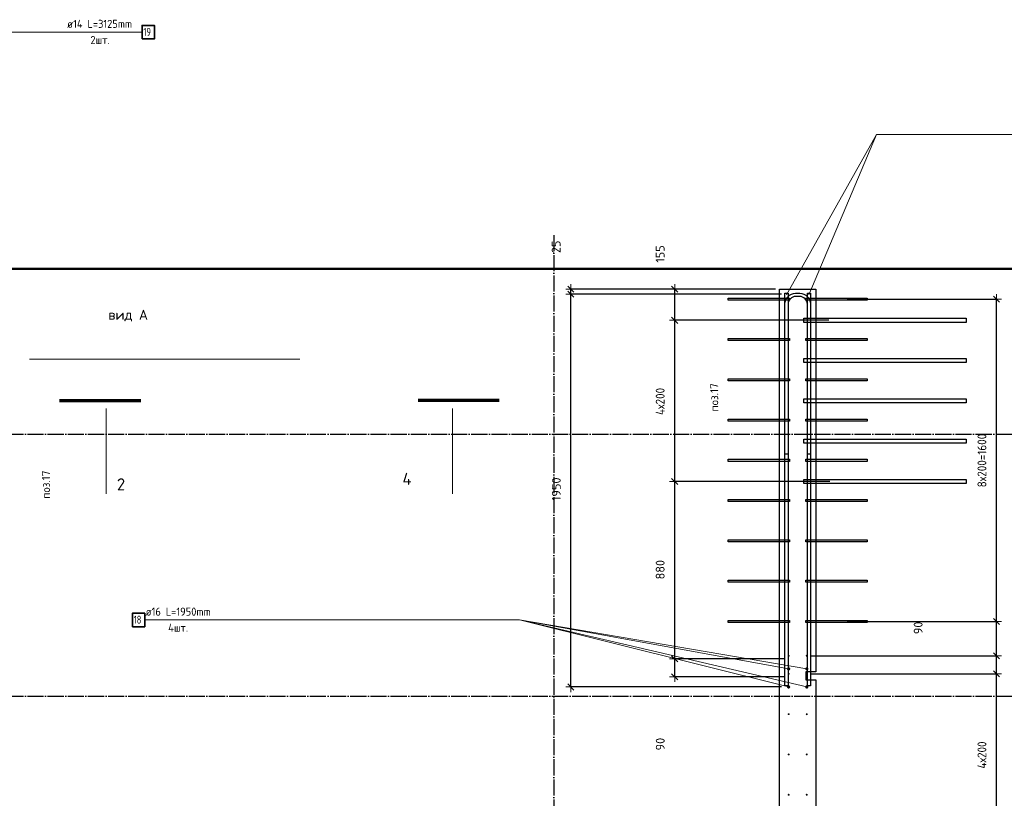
# Model space of a CAD drawing. Header units: millimetres. Extents: x -2258 to 68686, y -2266 to 30725.
# Tile 49 of 83: x 33170 to 38055, y 13392 to 17257. Entities that reach past the tile are written whole.
import ezdxf

# ---------------------------------------------------------------- set-up
doc = ezdxf.new("R2010")
doc.units = ezdxf.units.MM
doc.header["$PDMODE"] = 65
doc.linetypes.add('______11', pattern=[100, 80, -10, 0, -10])
doc.linetypes.add('______5', pattern=[220, 160, -20, 20, -20])
for name, color, linetype, lineweight in [('Standard', 7, 'Continuous', 25), ('Арм.стержн. вертикальными 1', 22, 'Continuous', 35), ('Арм.стержн.горизонт. 2', 202, 'Continuous', 35), ('Обозначение разреза_ общее', 7, 'Continuous', 25), ('Размерная линия_ общее', 7, 'Continuous', 13)]:
    doc.layers.add(name, color=color, linetype=linetype, lineweight=lineweight)
doc.layers.add('Арм.стержн. вертикальными 2', color=7, linetype='Continuous', lineweight=35, true_color=0x006e00)
doc.layers.add('Осевая линия_ общее', color=7, linetype='______5', lineweight=13, true_color=0xa0a0a0)
doc.styles.add('ISOCPEUR', font='ISOCPEUR')
doc.dimstyles.new('DIMSTYLE_11', dxfattribs={"dimtxt": 44, "dimasz": 50, "dimexe": 0, "dimexo": 0, "dimgap": 22, "dimtad": 2, "dimdec": 0, "dimrnd": 5, "dimzin": 12, "dimdsep": 46, "dimtxsty": 'ISOCPEUR', "dimblk1": 'ALL_ML_STRICH', "dimblk2": 'ALL_ML_STRICH', "dimsah": 1, "dimcen": 0, "dimclrd": 7, "dimclre": 256, "dimclrt": 7, "dimadec": 0, "dimazin": 0, "dimtfac": 1, "dimtdec": 0, "dimtix": 1, "dimtmove": 2, "dimatfit": 3, "dimfxl": 0, "dimtvp": 1.2, "dimtzin": 0, "dimlwd": 0, "dimlwe": -3, "dimarcsym": 0})
doc.dimstyles.new('DIMSTYLE_3', dxfattribs={"dimtxt": 44, "dimasz": 50, "dimexe": 0, "dimexo": 0, "dimgap": 22, "dimtad": 2, "dimdec": 0, "dimrnd": 5, "dimzin": 12, "dimdsep": 46, "dimtxsty": 'ISOCPEUR', "dimblk1": 'ALL_ML_STRICH', "dimblk2": 'ALL_ML_STRICH', "dimsah": 1, "dimcen": 0, "dimclrd": 7, "dimclre": 256, "dimclrt": 7, "dimadec": 0, "dimazin": 0, "dimtfac": 1, "dimtdec": 0, "dimtix": 1, "dimtmove": 2, "dimatfit": 3, "dimfxl": 0, "dimtzin": 0, "dimlwd": 0, "dimlwe": -3, "dimarcsym": 0})
doc.dimstyles.new('DIMSTYLE_8', dxfattribs={"dimtxt": 44, "dimasz": 50, "dimexe": 0, "dimexo": 0, "dimgap": 22, "dimtad": 0, "dimdec": 0, "dimrnd": 5, "dimzin": 12, "dimdsep": 46, "dimtxsty": 'ISOCPEUR', "dimblk1": 'ALL_ML_STRICH', "dimblk2": 'ALL_ML_STRICH', "dimsah": 1, "dimcen": 0, "dimclrd": 7, "dimclre": 256, "dimclrt": 7, "dimadec": 0, "dimazin": 0, "dimtfac": 1, "dimtdec": 0, "dimtix": 1, "dimtmove": 2, "dimatfit": 3, "dimfxl": 0, "dimtzin": 0, "dimlwd": 0, "dimlwe": -3, "dimarcsym": 0})

# ---------------------------------------------------------------- blocks, each defined once
blk = doc.blocks.new('ALL_ML_STRICH')
at = {"color": 0, "linetype": 'ByBlock', "lineweight": -2}
for p, q in [((-1, 0), (0.5, 0)), ((-0.3, -0.3), (0.3, 0.3)), ((0, -0.5), (0, 0.5))]:
    blk.add_line(p, q, dxfattribs=at)
blk = doc.blocks.new('*D113')
at = {"layer": 'DEFPOINTS', "color": 7, "linetype": 'Continuous', "lineweight": 13, "transparency": 33554687}
for p in [(36970, 15895), (35904.4, 13945), (36970, 13945)]:
    blk.add_point(p, dxfattribs=at)
at = {"layer": 'Размерная линия_ общее', "color": 253, "linetype": 'Continuous', "lineweight": -2, "true_color": 0xa0a0a0, "transparency": 33554687}
for p, q in [((36950, 15895), (35904.4, 15895)), ((36950, 13945), (35904.4, 13945))]:
    blk.add_line(p, q, dxfattribs=at)
at = {"layer": 'Размерная линия_ общее', "color": 7, "linetype": 'Continuous', "lineweight": -2, "transparency": 33554687}
blk.add_line((35904.4, 13945), (35904.4, 15895), dxfattribs=at)
at = {"layer": 'Размерная линия_ общее', "color": 7, "linetype": 'Continuous', "lineweight": 13, "transparency": 33554687, "xscale": 50, "yscale": 50, "zscale": 50}
for p, rotation in [((35904.4, 15895), 90), ((35904.4, 13945), 270)]:
    blk.add_blockref('ALL_ML_STRICH', p, dxfattribs=dict(at, rotation=rotation))
at = {"layer": 'Размерная линия_ общее', "color": 7, "linetype": 'Continuous', "lineweight": 13, "transparency": 33554687, "insert": (35832.4, 14926.6), "char_height": 44, "width": 176, "attachment_point": 5, "rotation": 90, "style": 'ISOCPEUR'}
blk.add_mtext('\\A1;{1950}', dxfattribs=at)
blk = doc.blocks.new('*D114')
at = {"layer": 'DEFPOINTS', "color": 7, "linetype": 'Continuous', "lineweight": 13, "transparency": 33554687}
for p in [(35904.4, 15895), (36940, 15920), (36970, 15895)]:
    blk.add_point(p, dxfattribs=at)
at = {"layer": 'Размерная линия_ общее', "color": 253, "linetype": 'Continuous', "lineweight": -2, "true_color": 0xa0a0a0, "transparency": 33554687}
for p, q in [((36920, 15920), (35904.4, 15920)), ((36950, 15895), (35904.4, 15895))]:
    blk.add_line(p, q, dxfattribs=at)
at = {"layer": 'Размерная линия_ общее', "color": 7, "linetype": 'Continuous', "lineweight": -2, "transparency": 33554687}
blk.add_line((35904.4, 15895), (35904.4, 15920), dxfattribs=at)
at = {"layer": 'Размерная линия_ общее', "color": 7, "linetype": 'Continuous', "lineweight": 13, "transparency": 33554687, "xscale": 50, "yscale": 50, "zscale": 50}
for p, rotation in [((35904.4, 15895), 270), ((35904.4, 15920), 90)]:
    blk.add_blockref('ALL_ML_STRICH', p, dxfattribs=dict(at, rotation=rotation))
at = {"layer": 'Размерная линия_ общее', "color": 7, "linetype": 'Continuous', "lineweight": 13, "transparency": 33554687, "insert": (35831.5, 16129.7), "char_height": 44, "width": 88, "attachment_point": 5, "rotation": 90, "style": 'ISOCPEUR'}
blk.add_mtext('\\A1;{25}', dxfattribs=at)
blk = doc.blocks.new('*D115')
at = {"layer": 'DEFPOINTS', "color": 7, "linetype": 'Continuous', "lineweight": 13, "transparency": 33554687}
for p in [(36985, 14085), (36419.6, 13995), (36985, 13995)]:
    blk.add_point(p, dxfattribs=at)
at = {"layer": 'Размерная линия_ общее', "color": 253, "linetype": 'Continuous', "lineweight": -2, "true_color": 0xa0a0a0, "transparency": 33554687}
for p, q in [((36965, 14085), (36419.6, 14085)), ((36965, 13995), (36419.6, 13995))]:
    blk.add_line(p, q, dxfattribs=at)
at = {"layer": 'Размерная линия_ общее', "color": 7, "linetype": 'Continuous', "lineweight": -2, "transparency": 33554687}
blk.add_line((36419.6, 13995), (36419.6, 14085), dxfattribs=at)
at = {"layer": 'Размерная линия_ общее', "color": 7, "linetype": 'Continuous', "lineweight": 13, "transparency": 33554687, "xscale": 50, "yscale": 50, "zscale": 50}
for p, rotation in [((36419.6, 14085), 90), ((36419.6, 13995), 270)]:
    blk.add_blockref('ALL_ML_STRICH', p, dxfattribs=dict(at, rotation=rotation))
at = {"layer": 'Размерная линия_ общее', "color": 7, "linetype": 'Continuous', "lineweight": 13, "transparency": 33554687, "insert": (36348, 13661.4), "char_height": 44, "width": 88, "attachment_point": 5, "rotation": 90, "style": 'ISOCPEUR'}
blk.add_mtext('\\A1;{90}', dxfattribs=at)
blk = doc.blocks.new('*D116')
at = {"layer": 'DEFPOINTS', "color": 7, "linetype": 'Continuous', "lineweight": 13, "transparency": 33554687}
for p in [(37209, 14965), (36419.6, 14085), (36985, 14085)]:
    blk.add_point(p, dxfattribs=at)
at = {"layer": 'Размерная линия_ общее', "color": 253, "linetype": 'Continuous', "lineweight": -2, "true_color": 0xa0a0a0, "transparency": 33554687}
for p, q in [((37189, 14965), (36419.6, 14965)), ((36965, 14085), (36419.6, 14085))]:
    blk.add_line(p, q, dxfattribs=at)
at = {"layer": 'Размерная линия_ общее', "color": 7, "linetype": 'Continuous', "lineweight": -2, "transparency": 33554687}
blk.add_line((36419.6, 14085), (36419.6, 14965), dxfattribs=at)
at = {"layer": 'Размерная линия_ общее', "color": 7, "linetype": 'Continuous', "lineweight": 13, "transparency": 33554687, "xscale": 50, "yscale": 50, "zscale": 50}
for p, rotation in [((36419.6, 14965), 90), ((36419.6, 14085), 270)]:
    blk.add_blockref('ALL_ML_STRICH', p, dxfattribs=dict(at, rotation=rotation))
at = {"layer": 'Размерная линия_ общее', "color": 7, "linetype": 'Continuous', "lineweight": 13, "transparency": 33554687, "insert": (36347.6, 14527.2), "char_height": 44, "width": 132, "attachment_point": 5, "rotation": 90, "style": 'ISOCPEUR'}
blk.add_mtext('\\A1;{880}', dxfattribs=at)
blk = doc.blocks.new('*D117')
at = {"layer": 'DEFPOINTS', "color": 7, "linetype": 'Continuous', "lineweight": 13, "transparency": 33554687}
for p in [(37204.6, 15765), (36419.6, 14965), (37209, 14965)]:
    blk.add_point(p, dxfattribs=at)
at = {"layer": 'Размерная линия_ общее', "color": 253, "linetype": 'Continuous', "lineweight": -2, "true_color": 0xa0a0a0, "transparency": 33554687}
for p, q in [((37184.6, 15765), (36419.6, 15765)), ((37189, 14965), (36419.6, 14965))]:
    blk.add_line(p, q, dxfattribs=at)
at = {"layer": 'Размерная линия_ общее', "color": 7, "linetype": 'Continuous', "lineweight": -2, "transparency": 33554687}
blk.add_line((36419.6, 14965), (36419.6, 15765), dxfattribs=at)
at = {"layer": 'Размерная линия_ общее', "color": 7, "linetype": 'Continuous', "lineweight": 13, "transparency": 33554687, "xscale": 50, "yscale": 50, "zscale": 50}
for p, rotation in [((36419.6, 15765), 90), ((36419.6, 14965), 270)]:
    blk.add_blockref('ALL_ML_STRICH', p, dxfattribs=dict(at, rotation=rotation))
at = {"layer": 'Размерная линия_ общее', "color": 7, "linetype": 'Continuous', "lineweight": 13, "transparency": 33554687, "insert": (36325.6, 15295), "char_height": 44, "width": 2.2, "attachment_point": 1, "rotation": 90, "line_spacing_factor": 0.60241, "style": 'ISOCPEUR'}
blk.add_mtext('\\W0.91;4х200', dxfattribs=at)
blk = doc.blocks.new('*D118')
at = {"layer": 'DEFPOINTS', "color": 7, "linetype": 'Continuous', "lineweight": 13, "transparency": 33554687}
for p in [(36940, 15920), (36419.6, 15765), (37204.6, 15765)]:
    blk.add_point(p, dxfattribs=at)
at = {"layer": 'Размерная линия_ общее', "color": 253, "linetype": 'Continuous', "lineweight": -2, "true_color": 0xa0a0a0, "transparency": 33554687}
for p, q in [((36920, 15920), (36419.6, 15920)), ((37184.6, 15765), (36419.6, 15765))]:
    blk.add_line(p, q, dxfattribs=at)
at = {"layer": 'Размерная линия_ общее', "color": 7, "linetype": 'Continuous', "lineweight": -2, "transparency": 33554687}
blk.add_line((36419.6, 15765), (36419.6, 15920), dxfattribs=at)
at = {"layer": 'Размерная линия_ общее', "color": 7, "linetype": 'Continuous', "lineweight": 13, "transparency": 33554687, "xscale": 50, "yscale": 50, "zscale": 50}
for p, rotation in [((36419.6, 15920), 90), ((36419.6, 15765), 270)]:
    blk.add_blockref('ALL_ML_STRICH', p, dxfattribs=dict(at, rotation=rotation))
at = {"layer": 'Размерная линия_ общее', "color": 7, "linetype": 'Continuous', "lineweight": 13, "transparency": 33554687, "insert": (36347.6, 16094.3), "char_height": 44, "width": 132, "attachment_point": 5, "rotation": 90, "style": 'ISOCPEUR'}
blk.add_mtext('\\A1;{155}', dxfattribs=at)
blk = doc.blocks.new('*D430')
at = {"layer": 'DEFPOINTS', "color": 7, "linetype": 'Continuous', "lineweight": 13, "transparency": 33554687}
for p in [(37075, 14010), (37075, 13210), (38016, 13210)]:
    blk.add_point(p, dxfattribs=at)
at = {"layer": 'Размерная линия_ общее', "color": 253, "linetype": 'Continuous', "lineweight": -2, "true_color": 0xa0a0a0, "transparency": 33554687}
for p, q in [((37095, 14010), (38016, 14010)), ((37095, 13210), (38016, 13210))]:
    blk.add_line(p, q, dxfattribs=at)
at = {"layer": 'Размерная линия_ общее', "color": 7, "linetype": 'Continuous', "lineweight": -2, "transparency": 33554687}
blk.add_line((38016, 13210), (38016, 14010), dxfattribs=at)
at = {"layer": 'Размерная линия_ общее', "color": 7, "linetype": 'Continuous', "lineweight": 13, "transparency": 33554687, "xscale": 50, "yscale": 50, "zscale": 50}
for p, rotation in [((38016, 14010), 90), ((38016, 13210), 270)]:
    blk.add_blockref('ALL_ML_STRICH', p, dxfattribs=dict(at, rotation=rotation))
at = {"layer": 'Размерная линия_ общее', "color": 7, "linetype": 'Continuous', "lineweight": 13, "transparency": 33554687, "insert": (37922, 13540), "char_height": 44, "width": 2.2, "attachment_point": 1, "rotation": 90, "line_spacing_factor": 0.60241, "style": 'ISOCPEUR'}
blk.add_mtext('\\W0.91;4х200', dxfattribs=at)
blk = doc.blocks.new('*D431')
at = {"layer": 'DEFPOINTS', "color": 7, "linetype": 'Continuous', "lineweight": 13, "transparency": 33554687}
for p in [(37075, 14100), (37075, 14010), (38016, 14010)]:
    blk.add_point(p, dxfattribs=at)
at = {"layer": 'Размерная линия_ общее', "color": 253, "linetype": 'Continuous', "lineweight": -2, "true_color": 0xa0a0a0, "transparency": 33554687}
for p, q in [((37095, 14100), (38016, 14100)), ((37095, 14010), (38016, 14010))]:
    blk.add_line(p, q, dxfattribs=at)
at = {"layer": 'Размерная линия_ общее', "color": 7, "linetype": 'Continuous', "lineweight": -2, "transparency": 33554687}
blk.add_line((38016, 14010), (38016, 14100), dxfattribs=at)
at = {"layer": 'Размерная линия_ общее', "color": 7, "linetype": 'Continuous', "lineweight": 13, "transparency": 33554687, "xscale": 50, "yscale": 50, "zscale": 50}
for p, rotation in [((38016, 14100), 90), ((38016, 14010), 270)]:
    blk.add_blockref('ALL_ML_STRICH', p, dxfattribs=dict(at, rotation=rotation))
at = {"layer": 'Размерная линия_ общее', "color": 7, "linetype": 'Continuous', "lineweight": 13, "transparency": 33554687, "insert": (37627.6, 14238.3), "char_height": 44, "width": 88, "attachment_point": 5, "rotation": 90, "style": 'ISOCPEUR'}
blk.add_mtext('\\A1;{90}', dxfattribs=at)
blk = doc.blocks.new('*D432')
at = {"layer": 'DEFPOINTS', "color": 7, "linetype": 'Continuous', "lineweight": 13, "transparency": 33554687}
for p in [(37255.3, 14270), (37075, 14100), (38016, 14100)]:
    blk.add_point(p, dxfattribs=at)
at = {"layer": 'Размерная линия_ общее', "color": 253, "linetype": 'Continuous', "lineweight": -2, "true_color": 0xa0a0a0, "transparency": 33554687}
for p, q in [((37275.3, 14270), (38016, 14270)), ((37095, 14100), (38016, 14100))]:
    blk.add_line(p, q, dxfattribs=at)
at = {"layer": 'Размерная линия_ общее', "color": 7, "linetype": 'Continuous', "lineweight": -2, "transparency": 33554687}
blk.add_line((38016, 14100), (38016, 14270), dxfattribs=at)
at = {"layer": 'Размерная линия_ общее', "color": 7, "linetype": 'Continuous', "lineweight": 13, "transparency": 33554687, "xscale": 50, "yscale": 50, "zscale": 50}
for p, rotation in [((38016, 14270), 90), ((38016, 14100), 270)]:
    blk.add_blockref('ALL_ML_STRICH', p, dxfattribs=dict(at, rotation=rotation))
at = {"layer": 'Размерная линия_ общее', "color": 7, "linetype": 'Continuous', "lineweight": 13, "transparency": 33554687, "insert": (38373.8, 13679.7), "char_height": 44, "width": 132, "attachment_point": 5, "rotation": 90, "style": 'ISOCPEUR'}
blk.add_mtext('\\A1;{170}', dxfattribs=at)
blk = doc.blocks.new('*D433')
at = {"layer": 'DEFPOINTS', "color": 7, "linetype": 'Continuous', "lineweight": 13, "transparency": 33554687}
for p in [(37255.3, 15870), (37255.3, 14270), (38016, 14270)]:
    blk.add_point(p, dxfattribs=at)
at = {"layer": 'Размерная линия_ общее', "color": 253, "linetype": 'Continuous', "lineweight": -2, "true_color": 0xa0a0a0, "transparency": 33554687}
for p, q in [((37275.3, 15870), (38016, 15870)), ((37275.3, 14270), (38016, 14270))]:
    blk.add_line(p, q, dxfattribs=at)
at = {"layer": 'Размерная линия_ общее', "color": 7, "linetype": 'Continuous', "lineweight": -2, "transparency": 33554687}
blk.add_line((38016, 14270), (38016, 15870), dxfattribs=at)
at = {"layer": 'Размерная линия_ общее', "color": 7, "linetype": 'Continuous', "lineweight": 13, "transparency": 33554687, "xscale": 50, "yscale": 50, "zscale": 50}
for p, rotation in [((38016, 15870), 90), ((38016, 14270), 270)]:
    blk.add_blockref('ALL_ML_STRICH', p, dxfattribs=dict(at, rotation=rotation))
at = {"layer": 'Размерная линия_ общее', "color": 7, "linetype": 'Continuous', "lineweight": 13, "transparency": 33554687, "insert": (37922, 14936), "char_height": 44, "width": 2.2, "attachment_point": 1, "rotation": 90, "line_spacing_factor": 0.60241, "style": 'ISOCPEUR'}
blk.add_mtext('\\W0.91;8х200=1600', dxfattribs=at)

msp = doc.modelspace()

# ---------------------------------------------------------------- hatches: boundary and pattern name
at = {"layer": 'Арм.стержн. вертикальными 1', "linetype": 'Continuous', "lineweight": 50, "transparency": 33554687}
for points in [[(36990, 14100), (36989.6, 14101.9), (36988.5, 14103.5), (36986.9, 14104.6), (36985, 14105), (36983.1, 14104.6), (36981.5, 14103.5), (36980.4, 14101.9), (36980, 14100), (36980.4, 14098.1), (36981.5, 14096.5), (36983.1, 14095.4), (36985, 14095), (36986.9, 14095.4), (36988.5, 14096.5), (36989.6, 14098.1)], [(37080, 14100), (37079.6, 14101.9), (37078.5, 14103.5), (37076.9, 14104.6), (37075, 14105), (37073.1, 14104.6), (37071.5, 14103.5), (37070.4, 14101.9), (37070, 14100), (37070.4, 14098.1), (37071.5, 14096.5), (37073.1, 14095.4), (37075, 14095), (37076.9, 14095.4), (37078.5, 14096.5), (37079.6, 14098.1)], [(36990, 14010), (36989.6, 14011.9), (36988.5, 14013.5), (36986.9, 14014.6), (36985, 14015), (36983.1, 14014.6), (36981.5, 14013.5), (36980.4, 14011.9), (36980, 14010), (36980.4, 14008.1), (36981.5, 14006.5), (36983.1, 14005.4), (36985, 14005), (36986.9, 14005.4), (36988.5, 14006.5), (36989.6, 14008.1)], [(37080, 14010), (37079.6, 14011.9), (37078.5, 14013.5), (37076.9, 14014.6), (37075, 14015), (37073.1, 14014.6), (37071.5, 14013.5), (37070.4, 14011.9), (37070, 14010), (37070.4, 14008.1), (37071.5, 14006.5), (37073.1, 14005.4), (37075, 14005), (37076.9, 14005.4), (37078.5, 14006.5), (37079.6, 14008.1)], [(36990, 13810), (36989.6, 13811.9), (36988.5, 13813.5), (36986.9, 13814.6), (36985, 13815), (36983.1, 13814.6), (36981.5, 13813.5), (36980.4, 13811.9), (36980, 13810), (36980.4, 13808.1), (36981.5, 13806.5), (36983.1, 13805.4), (36985, 13805), (36986.9, 13805.4), (36988.5, 13806.5), (36989.6, 13808.1)], [(37080, 13810), (37079.6, 13811.9), (37078.5, 13813.5), (37076.9, 13814.6), (37075, 13815), (37073.1, 13814.6), (37071.5, 13813.5), (37070.4, 13811.9), (37070, 13810), (37070.4, 13808.1), (37071.5, 13806.5), (37073.1, 13805.4), (37075, 13805), (37076.9, 13805.4), (37078.5, 13806.5), (37079.6, 13808.1)], [(36990, 13610), (36989.6, 13611.9), (36988.5, 13613.5), (36986.9, 13614.6), (36985, 13615), (36983.1, 13614.6), (36981.5, 13613.5), (36980.4, 13611.9), (36980, 13610), (36980.4, 13608.1), (36981.5, 13606.5), (36983.1, 13605.4), (36985, 13605), (36986.9, 13605.4), (36988.5, 13606.5), (36989.6, 13608.1)], [(37080, 13610), (37079.6, 13611.9), (37078.5, 13613.5), (37076.9, 13614.6), (37075, 13615), (37073.1, 13614.6), (37071.5, 13613.5), (37070.4, 13611.9), (37070, 13610), (37070.4, 13608.1), (37071.5, 13606.5), (37073.1, 13605.4), (37075, 13605), (37076.9, 13605.4), (37078.5, 13606.5), (37079.6, 13608.1)], [(36990, 13410), (36989.6, 13411.9), (36988.5, 13413.5), (36986.9, 13414.6), (36985, 13415), (36983.1, 13414.6), (36981.5, 13413.5), (36980.4, 13411.9), (36980, 13410), (36980.4, 13408.1), (36981.5, 13406.5), (36983.1, 13405.4), (36985, 13405), (36986.9, 13405.4), (36988.5, 13406.5), (36989.6, 13408.1)], [(37080, 13410), (37079.6, 13411.9), (37078.5, 13413.5), (37076.9, 13414.6), (37075, 13415), (37073.1, 13414.6), (37071.5, 13413.5), (37070.4, 13411.9), (37070, 13410), (37070.4, 13408.1), (37071.5, 13406.5), (37073.1, 13405.4), (37075, 13405), (37076.9, 13405.4), (37078.5, 13406.5), (37079.6, 13408.1)]]:
    msp.add_hatch(color=4, dxfattribs=at).paths.add_polyline_path(points)
at = {"layer": 'Арм.стержн. вертикальными 2', "linetype": 'Continuous', "lineweight": 50, "transparency": 33554687}
for points in [[(36993, 14035), (36992.4, 14038.1), (36990.7, 14040.7), (36988.1, 14042.4), (36985, 14043), (36981.9, 14042.4), (36979.3, 14040.7), (36977.6, 14038.1), (36977, 14035), (36977.6, 14031.9), (36979.3, 14029.3), (36981.9, 14027.6), (36985, 14027), (36988.1, 14027.6), (36990.7, 14029.3), (36992.4, 14031.9)], [(37083, 14035), (37082.4, 14038.1), (37080.7, 14040.7), (37078.1, 14042.4), (37075, 14043), (37071.9, 14042.4), (37069.3, 14040.7), (37067.6, 14038.1), (37067, 14035), (37067.6, 14031.9), (37069.3, 14029.3), (37071.9, 14027.6), (37075, 14027), (37078.1, 14027.6), (37080.7, 14029.3), (37082.4, 14031.9)], [(36993, 13945), (36992.4, 13948.1), (36990.7, 13950.7), (36988.1, 13952.4), (36985, 13953), (36981.9, 13952.4), (36979.3, 13950.7), (36977.6, 13948.1), (36977, 13945), (36977.6, 13941.9), (36979.3, 13939.3), (36981.9, 13937.6), (36985, 13937), (36988.1, 13937.6), (36990.7, 13939.3), (36992.4, 13941.9)], [(37083, 13945), (37082.4, 13948.1), (37080.7, 13950.7), (37078.1, 13952.4), (37075, 13953), (37071.9, 13952.4), (37069.3, 13950.7), (37067.6, 13948.1), (37067, 13945), (37067.6, 13941.9), (37069.3, 13939.3), (37071.9, 13937.6), (37075, 13937), (37078.1, 13937.6), (37080.7, 13939.3), (37082.4, 13941.9)]]:
    msp.add_hatch(color=7, dxfattribs=at).paths.add_polyline_path(points)

# ---------------------------------------------------------------- linework, layer by layer
at = {"layer": 'Standard', "color": 7, "linetype": 'Continuous', "lineweight": 25, "transparency": 33554687}
for p, q in [((36940, 13265), (36940, 15920)), ((36940, 15920), (37120, 15920)), ((37120, 15920), (37120, 14020)), ((37070, 14020), (37070, 13980)), ((37120, 14020), (37070, 14020)), ((37070, 13980), (37120, 13980)), ((37120, 13980), (37120, 13265))]:
    msp.add_line(p, q, dxfattribs=at)
at = {"layer": 'Standard', "color": 7, "linetype": 'Continuous', "lineweight": 50, "transparency": 33554687}
msp.add_lwpolyline([(25100, -350), (67580, -350), (67580, 16020), (25100, 16020), (25100, -350)], dxfattribs=at)
at = {"layer": 'Арм.стержн. вертикальными 1', "color": 4, "linetype": 'Continuous', "lineweight": 25, "transparency": 33554687}
for points in [[(36990, 15865), (36685, 15865), (36685, 15875), (36990, 15875), (36990, 15865)], [(37070, 15875), (37375, 15875), (37375, 15865), (37070, 15865), (37070, 15875)], [(36990, 15665), (36685, 15665), (36685, 15675), (36990, 15675), (36990, 15665)], [(37070, 15675), (37375, 15675), (37375, 15665), (37070, 15665), (37070, 15675)], [(36990, 15465), (36685, 15465), (36685, 15475), (36990, 15475), (36990, 15465)], [(37070, 15475), (37375, 15475), (37375, 15465), (37070, 15465), (37070, 15475)], [(36990, 15265), (36685, 15265), (36685, 15275), (36990, 15275), (36990, 15265)], [(37070, 15275), (37375, 15275), (37375, 15265), (37070, 15265), (37070, 15275)], [(36990, 15065), (36685, 15065), (36685, 15075), (36990, 15075), (36990, 15065)], [(37070, 15075), (37375, 15075), (37375, 15065), (37070, 15065), (37070, 15075)], [(36990, 14865), (36685, 14865), (36685, 14875), (36990, 14875), (36990, 14865)], [(37070, 14875), (37375, 14875), (37375, 14865), (37070, 14865), (37070, 14875)], [(36990, 14665), (36685, 14665), (36685, 14675), (36990, 14675), (36990, 14665)], [(37070, 14675), (37375, 14675), (37375, 14665), (37070, 14665), (37070, 14675)], [(36990, 14465), (36685, 14465), (36685, 14475), (36990, 14475), (36990, 14465)], [(37070, 14475), (37375, 14475), (37375, 14465), (37070, 14465), (37070, 14475)], [(36990, 14265), (36685, 14265), (36685, 14275), (36990, 14275), (36990, 14265)], [(37070, 14275), (37375, 14275), (37375, 14265), (37070, 14265), (37070, 14275)]]:
    msp.add_lwpolyline(points, dxfattribs=at)
at = {"layer": 'Арм.стержн. вертикальными 2', "color": 7, "linetype": 'Continuous', "lineweight": 13, "transparency": 33554687}
for p, q in [((33790.4, 14277.6), (35650.4, 14277.6)), ((35650.4, 14277.6), (37075, 14035)), ((35650.4, 14277.6), (36985, 14035)), ((35650.4, 14277.6), (37075, 13945)), ((35650.4, 14277.6), (36985, 13945))]:
    msp.add_line(p, q, dxfattribs=at)
at = {"layer": 'Арм.стержн. вертикальными 2', "color": 7, "linetype": 'Continuous', "lineweight": 25, "transparency": 33554687}
for points in [[(37060, 15775), (37865, 15775), (37865, 15755), (37060, 15755), (37060, 15775)], [(37060, 15575), (37865, 15575), (37865, 15555), (37060, 15555), (37060, 15575)], [(37060, 15375), (37865, 15375), (37865, 15355), (37060, 15355), (37060, 15375)], [(37060, 15175), (37865, 15175), (37865, 15155), (37060, 15155), (37060, 15175)], [(37060, 14975), (37865, 14975), (37865, 14955), (37060, 14955), (37060, 14975)]]:
    msp.add_lwpolyline(points, dxfattribs=at)
at = {"layer": 'Арм.стержн. вертикальными 2', "color": 7, "linetype": 'Continuous', "lineweight": 35, "transparency": 33554687}
msp.add_lwpolyline([(33729.1, 14244.3), (33790.4, 14244.3), (33790.4, 14311), (33729.1, 14311), (33729.1, 14244.3)], dxfattribs=at)
at = {"layer": 'Арм.стержн.горизонт. 2', "color": 7, "linetype": 'Continuous', "lineweight": 13, "transparency": 33554687}
for p, q in [((31897, 17195.3), (33777, 17195.3)), ((37421.1, 16686.7), (36974, 15892)), ((37421.1, 16686.7), (36974.1, 15892)), ((37421.1, 16686.7), (37086, 15892)), ((37421.1, 16686.7), (37086, 15892)), ((37421.1, 16686.7), (39281.1, 16686.7))]:
    msp.add_line(p, q, dxfattribs=at)
at = {"layer": 'Арм.стержн.горизонт. 2', "color": 7, "linetype": 'Continuous', "lineweight": 35, "transparency": 33554687}
msp.add_lwpolyline([(33777, 17161.9), (33838.3, 17161.9), (33838.3, 17228.6), (33777, 17228.6), (33777, 17161.9)], dxfattribs=at)
at = {"layer": 'Арм.стержн.горизонт. 2', "color": 7, "linetype": 'Continuous', "lineweight": 25, "transparency": 33554687}
for points in [[(37078, 15100), (37078, 15845.5), (37077, 15852.8), (37074.6, 15860.1), (37070.8, 15866.8), (37066.3, 15872.3), (37060.8, 15876.8), (37054.1, 15880.6), (37046.8, 15883), (37039.5, 15884), (37020.5, 15884), (37013.2, 15883), (37005.9, 15880.6), (36999.2, 15876.8), (36993.7, 15872.3), (36989.2, 15866.8), (36985.4, 15860.1), (36983, 15852.8), (36982, 15845.5), (36982, 15100), (36966, 15100), (36966, 15846.6), (36967.4, 15856.4), (36970.7, 15866.6), (36975.9, 15875.9), (36982.4, 15883.6), (36990.1, 15890.1), (36999.4, 15895.3), (37009.6, 15898.6), (37019.4, 15900), (37040.6, 15900), (37050.4, 15898.6), (37060.6, 15895.3), (37069.9, 15890.1), (37077.6, 15883.6), (37084.1, 15875.9), (37089.3, 15866.6), (37092.6, 15856.4), (37094, 15846.6), (37094, 15100), (37078, 15100)], [(37078, 15100), (37078, 15845.5), (37077, 15852.8), (37074.6, 15860.1), (37070.8, 15866.8), (37066.3, 15872.3), (37060.8, 15876.8), (37054.1, 15880.6), (37046.8, 15883), (37039.5, 15884), (37020.5, 15884), (37013.2, 15883), (37005.9, 15880.6), (36999.2, 15876.8), (36993.7, 15872.3), (36989.2, 15866.8), (36985.4, 15860.1), (36983, 15852.8), (36982, 15845.5), (36982, 15100), (36966, 15100), (36966, 15846.6), (36967.4, 15856.4), (36970.7, 15866.6), (36975.9, 15875.9), (36982.4, 15883.6), (36990.1, 15890.1), (36999.4, 15895.3), (37009.6, 15898.6), (37019.4, 15900), (37040.6, 15900), (37050.4, 15898.6), (37060.6, 15895.3), (37069.9, 15890.1), (37077.6, 15883.6), (37084.1, 15875.9), (37089.3, 15866.6), (37092.6, 15856.4), (37094, 15846.6), (37094, 15100), (37078, 15100)], [(36982, 15900), (36982, 13950), (36966, 13950), (36966, 15900), (36982, 15900)], [(36982.1, 15900), (36982.1, 13950), (36966.1, 13950), (36966.1, 15900), (36982.1, 15900)], [(37094, 15900), (37094, 13950), (37078, 13950), (37078, 15900), (37094, 15900)], [(37094, 15900), (37094, 13950), (37078, 13950), (37078, 15900), (37094, 15900)]]:
    msp.add_lwpolyline(points, dxfattribs=at)
at = {"layer": 'Обозначение разреза_ общее', "color": 7, "linetype": 'Continuous', "lineweight": 13, "transparency": 33554687}
for p, q in [((33219.2, 15571.8), (34559.2, 15571.8)), ((33598.9, 15327.5), (33598.9, 14903.5)), ((35317.5, 15327.5), (35317.5, 14903.5))]:
    msp.add_line(p, q, dxfattribs=at)
at = {"layer": 'Обозначение разреза_ общее', "color": 7, "linetype": 'Continuous', "lineweight": 70, "transparency": 33554687}
for p, q in [((33368.2, 15367.4), (33770.2, 15367.4)), ((35548.2, 15367.4), (35146.2, 15367.4))]:
    msp.add_line(p, q, dxfattribs=at)
at = {"layer": 'Осевая линия_ общее', "color": 253, "linetype": '______11', "lineweight": -3, "true_color": 0xa0a0a0, "transparency": 33554687}
for p, q in [((35820, 16188.5), (35820, -2123)), ((25000, 15200), (68563.9, 15200)), ((25000, 13900), (68563.9, 13900))]:
    msp.add_line(p, q, dxfattribs=at)

# ---------------------------------------------------------------- texts
at = {"layer": 'Standard', "color": 7, "linetype": 'Continuous', "lineweight": 13, "transparency": 33554687, "char_height": 40, "width": 159.975, "attachment_point": 5, "rotation": 90, "style": 'ISOCPEUR'}
for insert in [(36615.9, 15382.5), (33300.1, 14949.2)]:
    msp.add_mtext('\\A1;{\\fISOCPEUR|i0|b0;\\H40.000000;\\W1.000000;\\C7;поз.17}\\P', dxfattribs=dict(at, insert=insert))
at = {"layer": 'Арм.стержн. вертикальными 2', "color": 7, "linetype": 'Continuous', "lineweight": 25, "transparency": 33554687, "char_height": 40, "attachment_point": 7, "style": 'ISOCPEUR'}
for s, insert, width in [('\\W0.94;ø16 L=1950mm ', (33794.4, 14299), 382.615), ('\\W0.75;18', (33735.7, 14259), 62.971), ('\\W0.95;4шт. ', (33906.4, 14219), 158.877)]:
    msp.add_mtext(s, dxfattribs=dict(at, insert=insert, width=width))
at = {"layer": 'Арм.стержн.горизонт. 2', "color": 7, "linetype": 'Continuous', "lineweight": 25, "transparency": 33554687, "char_height": 40, "attachment_point": 7, "style": 'ISOCPEUR'}
for s, insert, width in [('\\W0.94;ø14 L=3125mm ', (33405, 17216.6), 386.635), ('\\W0.75;19', (33783.7, 17176.6), 62.971), ('\\W0.94;2шт. ', (33521, 17136.6), 154.838)]:
    msp.add_mtext(s, dxfattribs=dict(at, insert=insert, width=width))
at = {"layer": 'Обозначение разреза_ общее', "color": 7, "linetype": 'Continuous', "lineweight": 13, "transparency": 33554687, "style": 'ISOCPEUR'}
for s, insert, char_height, width, attachment_point in [('\\A1;{\\fISOCPEUR|i0|b0;\\H50.000000;\\W1.000000;\\C7;вид А}\\P', (33609.9, 15788.5), 50, 203.684, 4), ('\\A1;{\\fISOCPEUR|i0|b0;\\H60.000000;\\W1.000000;\\C7;4}\\P', (35069.1, 14947.9), 60, 72, 7), ('\\A1;{\\fISOCPEUR|i0|b0;\\H60.000000;\\W1.000000;\\C7;2}\\P', (33652.2, 14920.8), 60, 65.333, 7)]:
    msp.add_mtext(s, dxfattribs=dict(at, insert=insert, char_height=char_height, width=width, attachment_point=attachment_point))

# ---------------------------------------------------------------- dimensions: what is measured, and where the dimension line sits
at = {"layer": 'Размерная линия_ общее', "color": 7, "linetype": 'Continuous', "lineweight": 13, "transparency": 33554687}
for base, p1, p2, dimstyle, picture, middle in [((35904.4, 15920), (36950, 15895), (36920, 15920), 'DIMSTYLE_11', '*D114', (35831.5, 16129.7)), ((36419.6, 15920), (37184.6, 15765), (36920, 15920), 'DIMSTYLE_3', '*D118', (36347.6, 16094.3)), ((35904.4, 15895), (36950, 13945), (36950, 15895), 'DIMSTYLE_3', '*D113', (35832.4, 14926.6)), ((36419.6, 14965), (36965, 14085), (37189, 14965), 'DIMSTYLE_3', '*D116', (36347.6, 14527.2)), ((38016, 14270), (37095, 14100), (37275.3, 14270), 'DIMSTYLE_8', '*D432', (38373.8, 13679.7)), ((38016, 14100), (37095, 14010), (37095, 14100), 'DIMSTYLE_11', '*D431', (37627.6, 14238.3)), ((36419.6, 14085), (36965, 13995), (36965, 14085), 'DIMSTYLE_11', '*D115', (36348, 13661.4))]:
    dim = msp.add_linear_dim(base=base, p1=p1, p2=p2, angle=90, dimstyle=dimstyle, override={"dimpost": '<>', "dimclrd": 7, "dimclre": 253, "dimclrt": 7, "dimlwd": 0, "dimlwe": 65533}, dxfattribs=at)
    dim.commit()
    dim.dimension.update_dxf_attribs({"geometry": picture, "text_midpoint": middle, "dimtype": 160})
for base, p1, p2, text, picture, middle in [((38016, 15870), (37275.3, 14270), (37275.3, 15870), '\\W0.91;8х200=1600', '*D433', (37994, 15070)), ((36419.6, 15765), (37189, 14965), (37184.6, 15765), '\\W0.91;4х200', '*D117', (36397.6, 15365)), ((38016, 14010), (37095, 13210), (37095, 14010), '\\W0.91;4х200', '*D430', (37994, 13610))]:
    dim = msp.add_linear_dim(base=base, p1=p1, p2=p2, angle=90, text=text, dimstyle='DIMSTYLE_3', override={"dimpost": '<>', "dimclrd": 7, "dimclre": 253, "dimclrt": 7, "dimlwd": 0, "dimlwe": 65533}, dxfattribs=at)
    dim.commit()
    dim.dimension.update_dxf_attribs({"geometry": picture, "text_midpoint": middle, "dimtype": 160})

doc.saveas('drawing.dxf')
